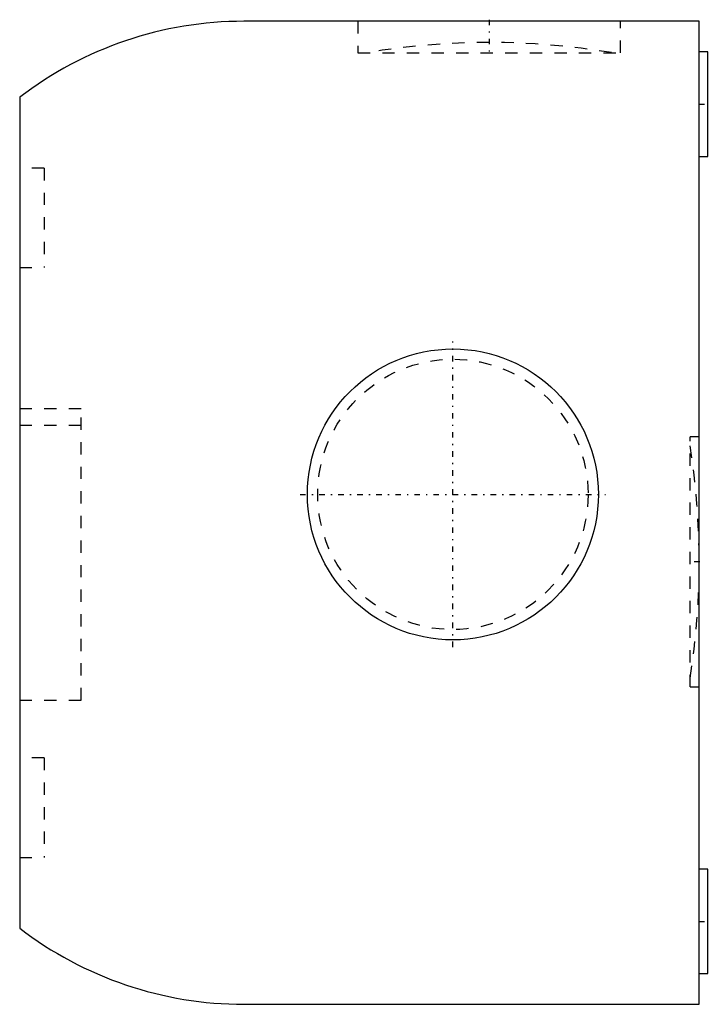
# Model space of a CAD drawing. Extents: x 0 to 56, y -40 to 40.1.
import ezdxf

# ---------------------------------------------------------------- set-up
doc = ezdxf.new("R2010")
doc.units = 0
doc.linetypes.add('CENTER', pattern=[1.5, 0.45, -0.5, 0.05, -0.5])
doc.linetypes.add('DASHED', pattern=[2, 1, -1])
for name, color, linetype in [('AM_0', 7, 'CONTINUOUS'), ('AM_3', 7, 'DASHED'), ('AM_7', 7, 'CENTER')]:
    doc.layers.add(name, color=color, linetype=linetype)

msp = doc.modelspace()

# ---------------------------------------------------------------- linework, layer by layer
at = {"layer": 'AM_0', "color": 7, "linetype": 'CONTINUOUS'}
for p, q in [((55.3, 40), (18.25, 40)), ((55.3, -40), (55.3, 40)), ((56, 37.5), (55.3, 37.5)), ((56, 29), (56, 37.5)), ((0, 33.81), (0, -33.81)), ((55.3, 29), (56, 29)), ((56, -29), (55.3, -29)), ((56, -37.5), (56, -29)), ((55.3, -37.5), (56, -37.5)), ((18.25, -40), (55.3, -40))]:
    msp.add_line(p, q, dxfattribs=at)
msp.add_circle((35.25, 1.496), 11.839, dxfattribs=at)
for centre, start, end in [((18.25, 10), 90, 127.46909), ((18.25, -10), 232.53091, 270)]:
    msp.add_arc(centre, 30, start, end, dxfattribs=at)
at = {"layer": 'AM_3', "color": 6, "linetype": 'DASHED'}
for p, q in [((27.511, 40), (27.511, 37.444)), ((48.889, 37.444), (48.889, 40)), ((27.511, 37.444), (48.889, 37.444)), ((2, 28.05), (0, 28.05)), ((2, 28.05), (2, 19.95)), ((0, 19.95), (2, 19.95)), ((0, 8.5), (5, 8.5)), ((5, -15.25), (5, 8.5)), ((0, 7.136), (5, 7.136)), ((55.3, 6.176), (54.55, 6.176)), ((54.55, -14.176), (54.55, 6.176)), ((54.55, -14.176), (55.3, -14.176)), ((0, -15.25), (5, -15.25)), ((2, -19.95), (0, -19.95)), ((2, -19.95), (2, -28.05)), ((0, -28.05), (2, -28.05))]:
    msp.add_line(p, q, dxfattribs=at)
msp.add_circle((35.25, 1.496), 11, dxfattribs=at)
for centre, start, end in [((38.2, -21.724), 80.44959, 99.55041), ((-4.701, -4), 350.93795, 9.06205)]:
    msp.add_arc(centre, 60, start, end, dxfattribs=at)
at = {"layer": 'AM_7', "color": 4, "linetype": 'CENTER'}
for p, q in [((38.2, 40.128), (38.2, 37.317)), ((55.265, 33.25), (56.035, 33.25)), ((35.25, -10.935), (35.25, 13.927)), ((22.819, 1.496), (47.681, 1.496)), ((55.337, -4), (54.512, -4)), ((55.265, -33.25), (56.035, -33.25))]:
    msp.add_line(p, q, dxfattribs=at)

doc.saveas('drawing.dxf')
